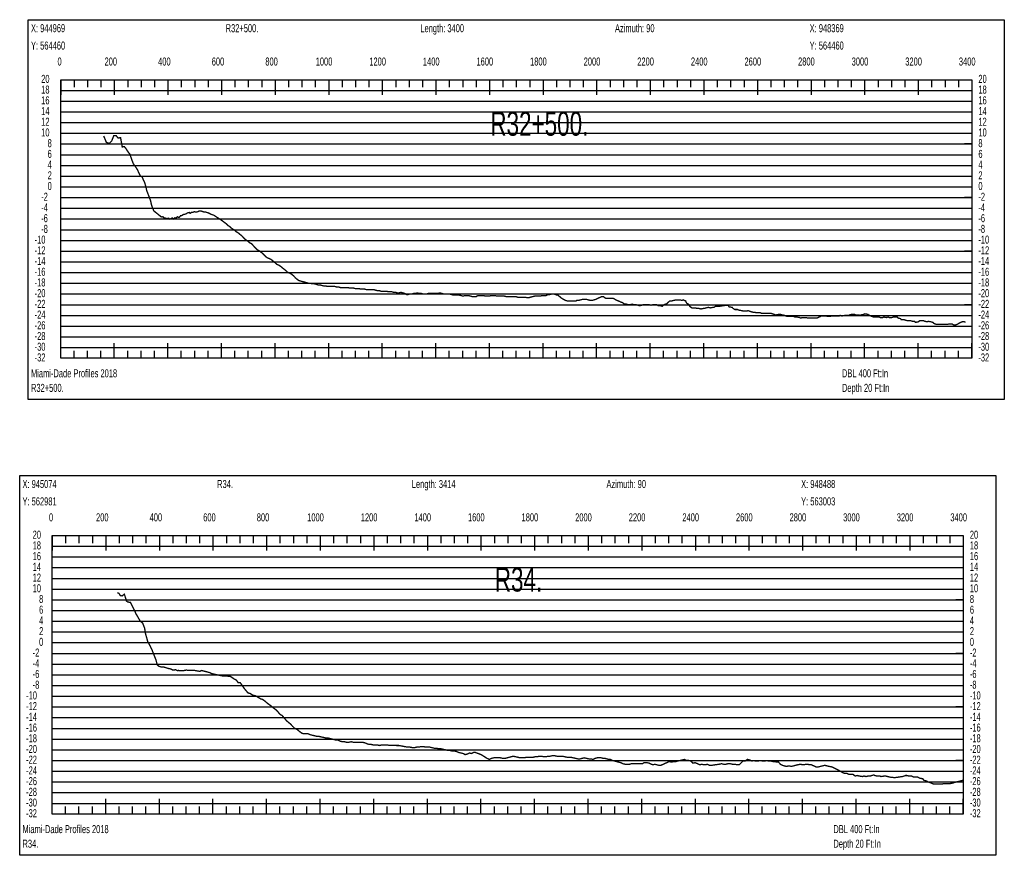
# Model space of a CAD drawing. Header units: inches. Extents: x 471865 to 538526, y 1054316 to 1102451.
# Tile 72 of 131: x 487093 to 490767, y 1094337 to 1097457. Entities that reach past the tile are written whole.
import ezdxf

# ---------------------------------------------------------------- set-up
doc = ezdxf.new("R2010")
doc.units = ezdxf.units.IN
doc.header["$MEASUREMENT"] = 0
for name, color, linetype in [('LABELS', 7, 'Continuous'), ('X_Gr1', 7, 'Continuous'), ('XSECTION', 7, 'Continuous')]:
    doc.layers.add(name, color=color, linetype=linetype)
doc.styles.get("Standard").update_dxf_attribs({"font": 'arial.ttf'})

msp = doc.modelspace()

# ---------------------------------------------------------------- linework, layer by layer
at = {"layer": 'X_Gr1', "color": 6, "linetype": 'Continuous', "lineweight": 18, "true_color": 0xff00ff, "transparency": 33554687, "const_width": 5}
for points in [[(487406.4, 1097022.8), (487406.4, 1097022.8), (487416.4, 1096998.6), (487427.2, 1096994.8), (487436.5, 1097004.2), (487443.8, 1097023.3), (487452.6, 1097024), (487460.2, 1097015.1), (487469.4, 1097016), (487475.6, 1096981.8), (487483.8, 1096982.6), (487489.5, 1096975.3), (487498.1, 1096962), (487503.9, 1096955.2), (487512.2, 1096931.2), (487517.2, 1096918.4), (487522.2, 1096911.9), (487527.6, 1096904.1), (487533, 1096895.4), (487538.4, 1096882.9), (487544.4, 1096871.8), (487549.7, 1096870.8), (487554.7, 1096857.5), (487559.2, 1096849.3), (487564.4, 1096830.7), (487566.8, 1096819.3), (487573, 1096803.1), (487581.4, 1096780.9), (487584.8, 1096765.1), (487589.2, 1096753.1), (487593.8, 1096742.3), (487599.2, 1096738.2), (487604.2, 1096734.4), (487610.9, 1096728.8), (487614, 1096726.4), (487619.7, 1096721.5), (487622.8, 1096720.3), (487627.4, 1096720.9), (487630.9, 1096717.3), (487635.5, 1096716.4), (487639.5, 1096714.9), (487642.5, 1096713.7), (487648.3, 1096715.9), (487653.4, 1096712.3), (487659.1, 1096715.1), (487663.2, 1096716.7), (487668, 1096712.8), (487672.1, 1096717.4), (487676.7, 1096715.9), (487681.1, 1096721), (487685.2, 1096719.2), (487688.8, 1096719.2), (487693.2, 1096724.7), (487698, 1096725.5), (487702.9, 1096729.1), (487707.8, 1096730), (487713.6, 1096731.7), (487719.3, 1096735.5), (487725.8, 1096737), (487728.8, 1096733.7), (487735.1, 1096737.9), (487740.1, 1096737.7), (487744.8, 1096740), (487749.9, 1096738.3), (487756, 1096739.4), (487763.2, 1096742.7), (487769.2, 1096742.7), (487775.1, 1096740.7), (487780.7, 1096738.7), (487786.3, 1096738.7), (487792.3, 1096736.7), (487798.9, 1096734.7), (487805.4, 1096730.7), (487811.5, 1096728.7), (487817.4, 1096726.7), (487823.3, 1096722.7), (487829.5, 1096718.7), (487835.8, 1096714.7), (487841.9, 1096710.7), (487847.8, 1096706.7), (487853.2, 1096702.7), (487858.4, 1096698.7), (487863.9, 1096694.7), (487869.8, 1096688.7), (487876, 1096684.7), (487882.3, 1096678.7), (487888.7, 1096674.7), (487895.1, 1096670.7), (487901.7, 1096664.7), (487908.4, 1096660.7), (487915.4, 1096654.7), (487923, 1096648.7), (487930.3, 1096640.7), (487936.9, 1096634.7), (487943.1, 1096630.7), (487950, 1096624.7), (487957.7, 1096620.7), (487965.2, 1096612.7), (487972.2, 1096604.7), (487978.5, 1096598.7), (487984.8, 1096594.7), (487991.3, 1096590.7), (487998.6, 1096584.7), (488006.3, 1096576.7), (488012.9, 1096570.7), (488018.7, 1096566.7), (488025, 1096564.7), (488032.2, 1096560.7), (488039.6, 1096554.7), (488046.5, 1096548.7), (488053, 1096542.7), (488059.1, 1096540.7), (488065.6, 1096536.7), (488072.7, 1096530.7), (488080.3, 1096524.7), (488087.5, 1096518.7), (488094, 1096512.7), (488100.3, 1096510.7), (488107.2, 1096506.7), (488114.7, 1096500.7), (488122.1, 1096492.7), (488129, 1096486.7), (488135.2, 1096482.7), (488141.8, 1096480.7), (488149.2, 1096478.7), (488157.1, 1096476.7), (488164.1, 1096474.7), (488170.2, 1096472.7), (488176.6, 1096472.7), (488184.1, 1096470.7), (488192.1, 1096470.7), (488199.4, 1096468.7), (488206, 1096466.7), (488212.6, 1096466.7), (488219.6, 1096464.7), (488227.3, 1096462.7), (488234.7, 1096462.7), (488241.6, 1096460.7), (488248.3, 1096460.7), (488255, 1096460.7), (488261.8, 1096460.7), (488268.9, 1096460.7), (488276, 1096458.7), (488282.7, 1096458.7), (488289.4, 1096456.7), (488296.4, 1096456.7), (488303.4, 1096456.7), (488310.4, 1096456.7), (488317.7, 1096456.7), (488324.6, 1096454.7), (488331.3, 1096454.7), (488338.3, 1096454.7), (488345.8, 1096452.7), (488353, 1096452.7), (488359.7, 1096452.7), (488366.6, 1096450.7), (488373.6, 1096450.7), (488380.7, 1096450.7), (488387.8, 1096448.7), (488394.7, 1096448.7), (488401.7, 1096448.7), (488408.3, 1096448.7), (488414.7, 1096448.7), (488421.6, 1096446.7), (488428.7, 1096444.7), (488435.5, 1096444.7), (488442.1, 1096442.7), (488448.6, 1096442.7), (488455.5, 1096442.7), (488462.6, 1096442.7), (488469.6, 1096440.7), (488475.9, 1096440.7), (488482.3, 1096440.7), (488489.5, 1096438.7), (488496.5, 1096438.7), (488502.7, 1096436.7), (488508.5, 1096436.7), (488515.3, 1096438.7), (488523, 1096436.7), (488529.9, 1096434.7), (488536, 1096430.7), (488542.4, 1096430.7), (488549.7, 1096432.7), (488557.1, 1096432.7), (488563.8, 1096434.7), (488569.9, 1096434.7), (488576.3, 1096436.7), (488583.7, 1096434.7), (488591.1, 1096434.7), (488597.9, 1096432.7), (488604.7, 1096432.7), (488611.2, 1096432.7), (488618, 1096434.7), (488625.5, 1096434.7), (488633, 1096434.7), (488639.9, 1096434.7), (488646.5, 1096434.7), (488653.5, 1096434.7), (488661, 1096436.7), (488668.4, 1096434.7), (488675.4, 1096432.7), (488682.1, 1096432.7), (488689, 1096432.7), (488696.3, 1096432.7), (488703.6, 1096430.7), (488710.7, 1096428.7), (488717.5, 1096428.7), (488724.7, 1096428.7), (488732.3, 1096428.7), (488740, 1096426.7), (488747.3, 1096424.7), (488754.1, 1096426.7), (488761, 1096426.7), (488768.1, 1096426.7), (488774.9, 1096424.7), (488781.9, 1096422.7), (488789.1, 1096422.7), (488796.1, 1096422.7), (488803.1, 1096426.7), (488810.3, 1096426.7), (488817.3, 1096426.7), (488824.2, 1096426.7), (488831.5, 1096424.7), (488838.9, 1096424.7), (488845.5, 1096424.7), (488851.9, 1096426.7), (488858.9, 1096426.7), (488866.6, 1096426.7), (488874.1, 1096424.7), (488880.6, 1096424.7), (488886.8, 1096424.7), (488893.7, 1096424.7), (488901.5, 1096424.7), (488909, 1096422.7), (488915.4, 1096422.7), (488921.7, 1096422.7), (488928.6, 1096422.7), (488936.3, 1096422.7), (488944.2, 1096422.7), (488950.6, 1096420.7), (488956.6, 1096420.7), (488963.4, 1096420.7), (488971.3, 1096420.7), (488979.2, 1096420.7), (488986.1, 1096418.7), (488992.4, 1096418.7), (488999.2, 1096420.7), (489006.9, 1096422.7), (489015, 1096424.7), (489025.6, 1096424.7), (489028.9, 1096424.7), (489035.5, 1096424.7), (489042.6, 1096426.7), (489050, 1096426.7), (489057.3, 1096426.7), (489064.7, 1096430.7), (489071.8, 1096430.7), (489078.8, 1096432.7), (489086.1, 1096432.7), (489097.1, 1096428.7), (489100.9, 1096428.7), (489108.1, 1096422.7), (489115.1, 1096416.7), (489122.1, 1096412.7), (489129.1, 1096408.7), (489136.4, 1096406.7), (489143.9, 1096406.7), (489151.1, 1096406.7), (489158.3, 1096406.7), (489168.6, 1096406.7), (489172, 1096408.7), (489179, 1096408.7), (489186.1, 1096410.7), (489193.7, 1096412.7), (489200.9, 1096412.7), (489207.7, 1096412.7), (489214.7, 1096410.7), (489221.9, 1096408.7), (489229.4, 1096408.7), (489236.4, 1096410.7), (489243.4, 1096412.7), (489250.5, 1096416.7), (489260.8, 1096420.7), (489264.2, 1096422.7), (489271.4, 1096422.7), (489279.2, 1096416.7), (489286.7, 1096416.7), (489293.3, 1096416.7), (489299.9, 1096416.7), (489306.9, 1096416.7), (489314.3, 1096412.7), (489321.6, 1096408.7), (489331.8, 1096404.7), (489335.2, 1096402.7), (489342.1, 1096400.7), (489349.6, 1096394.7), (489356.9, 1096394.7), (489363.9, 1096392.7), (489371, 1096392.7), (489378, 1096394.7), (489385.3, 1096392.7), (489392.7, 1096392.7), (489399.8, 1096390.7), (489406.8, 1096388.7), (489413.6, 1096390.7), (489420.5, 1096392.7), (489427.6, 1096392.7), (489438.1, 1096392.7), (489441.6, 1096392.7), (489448.7, 1096390.7), (489455.8, 1096392.7), (489462.4, 1096392.7), (489469.1, 1096392.7), (489476.5, 1096388.7), (489484, 1096388.7), (489491, 1096386.7), (489497.6, 1096392.7), (489508.2, 1096396.7), (489511.9, 1096400.7), (489519.2, 1096406.7), (489526.4, 1096406.7), (489533.5, 1096408.7), (489543.8, 1096410.7), (489547.3, 1096410.7), (489554.3, 1096410.7), (489565.1, 1096408.7), (489568.5, 1096410.7), (489578, 1096406.7), (489581.4, 1096398.7), (489588.1, 1096394.7), (489595, 1096384.7), (489601.7, 1096380.7), (489611.1, 1096380.7), (489614.1, 1096380.7), (489620.3, 1096378.7), (489627.6, 1096378.7), (489635, 1096376.7), (489644.7, 1096378.7), (489647.8, 1096378.7), (489654.5, 1096380.7), (489662.5, 1096382.7), (489670.4, 1096380.7), (489680.1, 1096382.7), (489683.2, 1096382.7), (489690, 1096386.7), (489697.6, 1096386.7), (489705.1, 1096386.7), (489716, 1096388.7), (489719.7, 1096388.7), (489726.2, 1096390.7), (489736.3, 1096390.7), (489740, 1096384.7), (489751.4, 1096382.7), (489755.1, 1096378.7), (489761.6, 1096374.7), (489771.4, 1096374.7), (489774.9, 1096372.7), (489786.2, 1096370.7), (489793.9, 1096368.7), (489797.6, 1096368.7), (489807.4, 1096368.7), (489810.7, 1096370.7), (489821.4, 1096366.7), (489828.9, 1096364.7), (489832.5, 1096364.7), (489842.8, 1096362.7), (489846.2, 1096362.7), (489856.2, 1096362.7), (489859.9, 1096360.7), (489867.4, 1096360.7), (489877.6, 1096360.7), (489880.8, 1096360.7), (489891.1, 1096360.7), (489894.8, 1096360.7), (489902, 1096358.7), (489912.8, 1096354.7), (489916.4, 1096354.7), (489926.9, 1096356.7), (489930.5, 1096356.7), (489937.6, 1096354.7), (489947.9, 1096352.7), (489951.2, 1096350.7), (489958.4, 1096348.7), (489966.2, 1096348.7), (489972.8, 1096348.7), (489982.1, 1096348.7), (489985.3, 1096346.7), (489992.4, 1096346.7), (490003.3, 1096344.7), (490006.6, 1096342.7), (490015.1, 1096344.7), (490021.3, 1096344.7), (490024.8, 1096344.7), (490035.4, 1096342.7), (490038.6, 1096342.7), (490047.5, 1096342.7), (490050.5, 1096342.7), (490057.6, 1096342.7), (490068.7, 1096342.7), (490071.9, 1096344.7), (490081.1, 1096348.7), (490084.4, 1096350.7), (490091.9, 1096350.7), (490103.1, 1096350.7), (490106.5, 1096348.7), (490116.1, 1096348.7), (490123.1, 1096350.7), (490126.7, 1096350.7), (490137.4, 1096350.7), (490140.8, 1096350.7), (490151, 1096350.7), (490154.3, 1096352.7), (490161.2, 1096350.7), (490172.7, 1096352.7), (490176.5, 1096352.7), (490187.2, 1096352.7), (490190.8, 1096354.7), (490197.9, 1096356.7), (490208.3, 1096356.7), (490211.7, 1096354.7), (490222.6, 1096354.7), (490229.7, 1096352.7), (490233.2, 1096354.7), (490243.3, 1096356.7), (490246.6, 1096358.7), (490257.3, 1096356.7), (490261.1, 1096354.7), (490268.3, 1096350.7), (490278.8, 1096346.7), (490285.7, 1096346.7), (490292.7, 1096346.7), (490300.1, 1096346.7), (490303.7, 1096344.7), (490313.9, 1096344.7), (490317.1, 1096346.7), (490327.2, 1096344.7), (490334.3, 1096346.7), (490337.8, 1096344.7), (490347.7, 1096344.7), (490353.9, 1096346.7), (490360.5, 1096346.7), (490367.3, 1096346.7), (490370.7, 1096342.7), (490379.7, 1096340.7), (490382.5, 1096336.7), (490392.4, 1096336.7), (490399.4, 1096334.7), (490405.9, 1096332.7), (490411.8, 1096332.7), (490417.8, 1096332.7), (490424.7, 1096330.7), (490432.3, 1096330.7), (490436.1, 1096326.7), (490445.8, 1096328.7), (490451.7, 1096332.7), (490458.5, 1096332.7), (490466.3, 1096332.7), (490470.3, 1096330.7), (490480.6, 1096328.7), (490483.7, 1096330.7), (490493.2, 1096328.7), (490500.4, 1096326.7), (490504.1, 1096322.7), (490515, 1096318.7), (490521.5, 1096318.7), (490527.4, 1096318.7), (490533.8, 1096318.7), (490537.2, 1096318.7), (490548.2, 1096318.7), (490554.8, 1096318.7), (490560.4, 1096320.7), (490565.7, 1096320.7), (490572, 1096320.7), (490579, 1096316.7), (490585, 1096316.7), (490589.5, 1096318.7), (490594.2, 1096320.7), (490596.8, 1096322.7), (490605, 1096326.7), (490609.6, 1096328.7), (490613.8, 1096328.7), (490618, 1096328.7), (490622.4, 1096326.7)], [(487457.5, 1095317.8), (487457.5, 1095317.8), (487463.7, 1095314.3), (487468.6, 1095306.3), (487475.1, 1095305.5), (487483.6, 1095311.7), (487487.4, 1095299.9), (487490.4, 1095289.7), (487490.4, 1095287.2), (487497.1, 1095282.1), (487506, 1095281.9), (487517.8, 1095258.6), (487527, 1095238.6), (487535.7, 1095223.5), (487543.4, 1095210.4), (487551.6, 1095204.6), (487559, 1095185.4), (487562.5, 1095164.5), (487570.9, 1095134.3), (487578.9, 1095120.4), (487586.8, 1095103.8), (487594.6, 1095083.6), (487601.6, 1095066.2), (487605.8, 1095049.1), (487612.4, 1095042.7), (487622.2, 1095039.6), (487629.9, 1095040.2), (487636.9, 1095037.9), (487645.7, 1095035), (487651.1, 1095033.6), (487656.8, 1095032.8), (487664.5, 1095028.3), (487674.3, 1095029.8), (487681.2, 1095026.7), (487685.9, 1095027), (487693.1, 1095026.4), (487699.7, 1095025.7), (487708.1, 1095027.2), (487714.3, 1095028.4), (487721.2, 1095027.8), (487728.5, 1095027.9), (487738.3, 1095027.2), (487745, 1095027.3), (487753.1, 1095025.7), (487759.4, 1095024.6), (487765.5, 1095023.7), (487769, 1095025.5), (487771.6, 1095026.9), (487779.6, 1095024.9), (487787.2, 1095022.9), (487792.4, 1095021.6), (487797.6, 1095020.2), (487802.7, 1095018.9), (487810.6, 1095014.9), (487820.3, 1095012.8), (487826.6, 1095011.5), (487832.9, 1095010.1), (487839.2, 1095008.8), (487845.5, 1095007.5), (487848.9, 1095006.9), (487857.7, 1095006.9), (487865.7, 1095006.9), (487872.6, 1095004.9), (487879.1, 1095004.9), (487893.8, 1094994.9), (487901.5, 1094990.9), (487908.8, 1094980.9), (487916.3, 1094980.9), (487921.4, 1094973.5), (487926.6, 1094966.1), (487931.6, 1094958.9), (487931.8, 1094958.8), (487936.8, 1094952.8), (487941.8, 1094946.9), (487945.3, 1094942.9), (487953.2, 1094940.9), (487962.1, 1094934.9), (487971.3, 1094932.9), (487979.3, 1094928.9), (487985.9, 1094924.9), (487992.2, 1094920.9), (487999.4, 1094918.9), (488008, 1094912.9), (488016.8, 1094904.9), (488025.2, 1094898.9), (488032.9, 1094892.9), (488040.5, 1094886.9), (488048.3, 1094880.9), (488056.3, 1094872.9), (488064.6, 1094862.9), (488072.6, 1094858.9), (488080.7, 1094848.9), (488089.1, 1094838.9), (488103.7, 1094826.9), (488110.9, 1094818.9), (488119.3, 1094810.9), (488128.5, 1094806.9), (488137.5, 1094798.9), (488145.5, 1094792.9), (488152.8, 1094790.9), (488160.3, 1094790.9), (488168.6, 1094790.9), (488177.8, 1094786.9), (488194.9, 1094782.9), (488202.2, 1094780.9), (488209.9, 1094780.9), (488218.5, 1094778.9), (488227.2, 1094776.9), (488235.4, 1094774.9), (488243.2, 1094774.9), (488251, 1094772.9), (488258.7, 1094770.9), (488266.2, 1094768.9), (488273.6, 1094766.9), (488281.3, 1094766.9), (488289.3, 1094762.9), (488297.4, 1094760.9), (488305.2, 1094760.9), (488313, 1094758.9), (488321, 1094758.9), (488329.6, 1094760.9), (488338.6, 1094758.9), (488355.5, 1094758.9), (488363.2, 1094758.9), (488371.9, 1094758.9), (488381.2, 1094756.9), (488389.8, 1094752.9), (488397.5, 1094750.9), (488404.9, 1094750.9), (488412.6, 1094748.9), (488420.3, 1094748.9), (488428, 1094748.9), (488435.9, 1094746.9), (488443.5, 1094748.9), (488451.2, 1094748.9), (488456.4, 1094748.7), (488461.6, 1094748.5), (488466.8, 1094748.2), (488472, 1094748), (488477.3, 1094747.8), (488482.5, 1094747.6), (488487.7, 1094747.4), (488492.9, 1094747.2), (488498.1, 1094746.9), (488499.2, 1094746.9), (488507.9, 1094746.9), (488513.1, 1094745.9), (488518.2, 1094745), (488523.4, 1094744), (488528.6, 1094743), (488533.7, 1094742.1), (488538.9, 1094741.1), (488540, 1094740.9), (488549.3, 1094740.9), (488558.5, 1094738.9), (488566.8, 1094738.9), (488574.5, 1094740.9), (488582.4, 1094740.9), (488590.7, 1094742.9), (488599.3, 1094742.9), (488607.3, 1094740.9), (488615.2, 1094740.9), (488623.2, 1094740.9), (488631.3, 1094738.9), (488639.3, 1094736.9), (488646.9, 1094736.9), (488655, 1094734.9), (488663.6, 1094734.9), (488672.3, 1094732.9), (488680.9, 1094730.9), (488689.1, 1094728.9), (488697, 1094728.9), (488704.8, 1094726.9), (488713, 1094726.9), (488722, 1094724.9), (488731.1, 1094720.9), (488739.8, 1094718.9), (488747.7, 1094716.9), (488755.3, 1094712.9), (488763.1, 1094714.9), (488771.1, 1094718.9), (488779.2, 1094716.9), (488786.7, 1094720.9), (488793.3, 1094720.9), (488814.9, 1094712.9), (488836.9, 1094698.9), (488845.5, 1094694.9), (488854, 1094698.9), (488862, 1094700.9), (488878.6, 1094700.9), (488886.9, 1094700.9), (488895.5, 1094698.9), (488904.1, 1094698.9), (488912.1, 1094700.9), (488919.7, 1094702.9), (488927.2, 1094704.9), (488935, 1094706.9), (488943.3, 1094704.9), (488952.3, 1094702.9), (488961, 1094700.9), (488968.8, 1094700.9), (488976.2, 1094700.9), (488983.9, 1094702.9), (488992.2, 1094702.9), (489000.6, 1094702.9), (489008.4, 1094702.9), (489016.2, 1094704.9), (489024, 1094704.9), (489031.8, 1094706.9), (489040.1, 1094706.9), (489048.7, 1094704.9), (489057.3, 1094704.9), (489065.1, 1094706.9), (489072.6, 1094706.9), (489080.7, 1094708.9), (489089.1, 1094708.9), (489097.2, 1094706.9), (489104, 1094706.9), (489118.2, 1094706.9), (489127.1, 1094704.9), (489135.7, 1094702.9), (489142.9, 1094702.9), (489150.2, 1094702.9), (489158.7, 1094700.9), (489167.6, 1094698.9), (489176.2, 1094696.9), (489184.1, 1094696.9), (489191.6, 1094698.9), (489199.6, 1094700.9), (489208.1, 1094698.9), (489216.9, 1094696.9), (489225, 1094696.9), (489232.4, 1094694.9), (489240.2, 1094698.9), (489247.9, 1094700.9), (489255.6, 1094700.9), (489263.2, 1094700.9), (489270.5, 1094698.9), (489277.6, 1094698.9), (489284.1, 1094696.9), (489290.6, 1094694.9), (489297.5, 1094694.9), (489304.8, 1094690.9), (489312.6, 1094688.9), (489320.2, 1094686.9), (489327.8, 1094684.9), (489335.4, 1094682.9), (489343.6, 1094678.9), (489352.6, 1094676.9), (489361, 1094676.9), (489368.5, 1094676.9), (489375.9, 1094678.9), (489384, 1094678.9), (489393, 1094678.9), (489401.7, 1094678.9), (489409.5, 1094678.9), (489416.3, 1094678.9), (489423.6, 1094682.9), (489432.7, 1094682.9), (489442.2, 1094680.9), (489450.5, 1094676.9), (489456.9, 1094674.9), (489462.9, 1094676.9), (489470.3, 1094674.9), (489478.3, 1094672.9), (489485.7, 1094672.9), (489490.9, 1094675.3), (489496.1, 1094677.6), (489501.3, 1094680), (489506.5, 1094682.3), (489507.8, 1094682.9), (489516.4, 1094686.9), (489525.2, 1094684.9), (489533.6, 1094686.9), (489541.4, 1094686.9), (489549.1, 1094688.9), (489556.8, 1094690.9), (489565.1, 1094692.9), (489573.5, 1094694.9), (489581.9, 1094690.9), (489590, 1094690.9), (489597.6, 1094688.9), (489605.5, 1094680.9), (489613.8, 1094682.9), (489622.1, 1094678.9), (489630.4, 1094674.9), (489638.3, 1094676.9), (489645.6, 1094674.9), (489652.4, 1094674.9), (489659.4, 1094676.9), (489667.5, 1094672.9), (489675.4, 1094672.9), (489688.2, 1094674.9), (489703.4, 1094676.9), (489711.7, 1094678.9), (489720.2, 1094676.9), (489728.2, 1094676.9), (489735.7, 1094678.9), (489743.8, 1094678.9), (489752.8, 1094676.9), (489762.1, 1094676.9), (489770.6, 1094674.9), (489777.9, 1094674.9), (489791.9, 1094688.9), (489799.7, 1094688.9), (489808.7, 1094694.9), (489817.6, 1094692.9), (489825.4, 1094688.9), (489832, 1094690.9), (489839.1, 1094688.9), (489847.7, 1094688.9), (489857, 1094690.9), (489865.9, 1094688.9), (489873.3, 1094688.9), (489880.3, 1094690.9), (489887.6, 1094688.9), (489895.6, 1094688.9), (489904, 1094686.9), (489911.4, 1094686.9), (489918, 1094684.9), (489924.7, 1094684.9), (489931.9, 1094676.9), (489939, 1094672.9), (489946.1, 1094670.9), (489954.2, 1094668.9), (489963.4, 1094670.9), (489972.5, 1094668.9), (489980.7, 1094670.9), (489988.1, 1094672.9), (489996.5, 1094674.9), (490005.8, 1094676.9), (490015, 1094674.9), (490030.7, 1094676.9), (490042.5, 1094674.9), (490047.1, 1094674.9), (490056.2, 1094670.9), (490064.9, 1094666.9), (490073, 1094666.9), (490081, 1094668.9), (490089.2, 1094670.9), (490097.3, 1094672.9), (490105.4, 1094670.9), (490113, 1094668.9), (490124.4, 1094666.9), (490128.4, 1094664.9), (490136.2, 1094660.9), (490144.1, 1094656.9), (490151.6, 1094652.9), (490158.8, 1094648.9), (490165.6, 1094644.9), (490172.3, 1094642.9), (490179.4, 1094642.9), (490187.1, 1094638.9), (490199.2, 1094638.9), (490202.9, 1094638.9), (490210.4, 1094632.9), (490218, 1094634.9), (490226, 1094632.9), (490239.1, 1094630.9), (490243.2, 1094632.9), (490251.2, 1094630.9), (490258.9, 1094632.9), (490266.6, 1094632.9), (490279.5, 1094636.9), (490283.8, 1094634.9), (490292.1, 1094632.9), (490303.2, 1094632.9), (490306.9, 1094630.9), (490319.5, 1094632.9), (490324, 1094632.9), (490332.4, 1094630.9), (490339.7, 1094628.9), (490344.7, 1094628.3), (490349.8, 1094627.8), (490354.9, 1094627.2), (490357.6, 1094626.9), (490360, 1094627.2), (490365.2, 1094627.9), (490370.5, 1094628.6), (490375.7, 1094629.4), (490380.9, 1094630.1), (490386.1, 1094630.8), (490387, 1094630.9), (490398.9, 1094634.9), (490403.1, 1094634.9), (490411.8, 1094632.9), (490420.8, 1094632.9), (490429.1, 1094628.9), (490440.4, 1094628.9), (490444, 1094628.9), (490451.3, 1094624.9), (490462.8, 1094622.9), (490467, 1094616.9), (490475.3, 1094614.9), (490483, 1094610.9), (490489.2, 1094608.9), (490498.8, 1094604.9), (490503, 1094602.9), (490511.3, 1094602.9), (490519, 1094602.9), (490524.2, 1094602.9), (490529.4, 1094602.9), (490534.6, 1094602.9), (490536.4, 1094602.9), (490540.5, 1094604.9), (490549.1, 1094604.9), (490557.7, 1094604.9), (490565.7, 1094604.9), (490576.8, 1094606.9), (490580.6, 1094608.9), (490588.6, 1094610.9), (490597.1, 1094612.9), (490605, 1094614.9), (490611.9, 1094616.9)]]:
    msp.add_lwpolyline(points, dxfattribs=at)
at = {"layer": 'XSECTION', "color": 18, "linetype": 'Continuous', "true_color": 0x000000}
for points in [[(487124.8, 1097456.7), (490767.2, 1097456.7), (490767.2, 1096038.7), (487124.8, 1096038.7), (487124.8, 1097456.7)], [(487246, 1097232.7), (490646, 1097232.7), (490646, 1096192.7), (487246, 1096192.7), (487246, 1097232.7)], [(487246, 1097232.7), (487246, 1097176.3)], [(487246, 1097232.7), (487246, 1097176.3)], [(487246, 1097232.7), (487246, 1097204.7)], [(487246, 1097232.7), (487246, 1097204.7)], [(487296, 1097232.7), (487296, 1097204.7)], [(487346, 1097232.7), (487346, 1097204.7)], [(487396, 1097232.7), (487396, 1097204.7)], [(487396, 1097232.7), (487396, 1097204.7)], [(487446, 1097232.7), (487446, 1097192.7)], [(487446, 1097232.7), (487446, 1097176.3)], [(487446, 1097232.7), (487446, 1097204.7)], [(487496, 1097232.7), (487496, 1097204.7)], [(487546, 1097232.7), (487546, 1097204.7)], [(487596, 1097232.7), (487596, 1097204.7)], [(487646, 1097232.7), (487646, 1097176.3)], [(487646, 1097232.7), (487646, 1097204.7)], [(487696, 1097232.7), (487696, 1097204.7)], [(487746, 1097232.7), (487746, 1097204.7)], [(487796, 1097232.7), (487796, 1097204.7)], [(487846, 1097232.7), (487846, 1097176.3)], [(487846, 1097232.7), (487846, 1097204.7)], [(487896, 1097232.7), (487896, 1097204.7)], [(487946, 1097232.7), (487946, 1097204.7)], [(487996, 1097232.7), (487996, 1097204.7)], [(488046, 1097232.7), (488046, 1097176.3)], [(488046, 1097232.7), (488046, 1097204.7)], [(488096, 1097232.7), (488096, 1097204.7)], [(488146, 1097232.7), (488146, 1097204.7)], [(488196, 1097232.7), (488196, 1097204.7)], [(488246, 1097232.7), (488246, 1097176.3)], [(488246, 1097232.7), (488246, 1097204.7)], [(488296, 1097232.7), (488296, 1097204.7)], [(488346, 1097232.7), (488346, 1097204.7)], [(488396, 1097232.7), (488396, 1097204.7)], [(488446, 1097232.7), (488446, 1097176.3)], [(488446, 1097232.7), (488446, 1097204.7)], [(488496, 1097232.7), (488496, 1097204.7)], [(488546, 1097232.7), (488546, 1097204.7)], [(488596, 1097232.7), (488596, 1097204.7)], [(488646, 1097232.7), (488646, 1097176.3)], [(488646, 1097232.7), (488646, 1097204.7)], [(488696, 1097232.7), (488696, 1097204.7)], [(488746, 1097232.7), (488746, 1097204.7)], [(488796, 1097232.7), (488796, 1097204.7)], [(488846, 1097232.7), (488846, 1097176.3)], [(488846, 1097232.7), (488846, 1097204.7)], [(488896, 1097232.7), (488896, 1097204.7)], [(488946, 1097232.7), (488946, 1097204.7)], [(488996, 1097232.7), (488996, 1097204.7)], [(489046, 1097232.7), (489046, 1097176.3)], [(489046, 1097232.7), (489046, 1097204.7)], [(489096, 1097232.7), (489096, 1097204.7)], [(489146, 1097232.7), (489146, 1097204.7)], [(489196, 1097232.7), (489196, 1097204.7)], [(489246, 1097232.7), (489246, 1097176.3)], [(489246, 1097232.7), (489246, 1097204.7)], [(489296, 1097232.7), (489296, 1097204.7)], [(489346, 1097232.7), (489346, 1097204.7)], [(489396, 1097232.7), (489396, 1097204.7)], [(489446, 1097232.7), (489446, 1097176.3)], [(489446, 1097232.7), (489446, 1097204.7)], [(489496, 1097232.7), (489496, 1097204.7)], [(489546, 1097232.7), (489546, 1097204.7)], [(489596, 1097232.7), (489596, 1097204.7)], [(489646, 1097232.7), (489646, 1097176.3)], [(489646, 1097232.7), (489646, 1097204.7)], [(489696, 1097232.7), (489696, 1097204.7)], [(489746, 1097232.7), (489746, 1097204.7)], [(489796, 1097232.7), (489796, 1097204.7)], [(489846, 1097232.7), (489846, 1097176.3)], [(489846, 1097232.7), (489846, 1097204.7)], [(489896, 1097232.7), (489896, 1097204.7)], [(489946, 1097232.7), (489946, 1097204.7)], [(489996, 1097232.7), (489996, 1097204.7)], [(490046, 1097232.7), (490046, 1097176.3)], [(490046, 1097232.7), (490046, 1097204.7)], [(490096, 1097232.7), (490096, 1097204.7)], [(490146, 1097232.7), (490146, 1097204.7)], [(490196, 1097232.7), (490196, 1097204.7)], [(490246, 1097232.7), (490246, 1097176.3)], [(490246, 1097232.7), (490246, 1097204.7)], [(490296, 1097232.7), (490296, 1097204.7)], [(490346, 1097232.7), (490346, 1097204.7)], [(490396, 1097232.7), (490396, 1097204.7)], [(490446, 1097232.7), (490446, 1097176.3)], [(490446, 1097232.7), (490446, 1097204.7)], [(490496, 1097232.7), (490496, 1097204.7)], [(490546, 1097232.7), (490546, 1097204.7)], [(490596, 1097232.7), (490596, 1097204.7)], [(490646, 1097232.7), (490646, 1097176.3)], [(490646, 1097232.7), (490646, 1097204.7)], [(487246, 1096992.7), (487274, 1096992.7)], [(490646, 1096992.7), (490618, 1096992.7)], [(487246, 1096792.7), (487274, 1096792.7)], [(490646, 1096792.7), (490618, 1096792.7)], [(487246, 1096592.7), (487274, 1096592.7)], [(490646, 1096592.7), (490618, 1096592.7)], [(487246, 1096392.7), (487274, 1096392.7)], [(490646, 1096392.7), (490618, 1096392.7)], [(487246, 1096192.7), (487246, 1096249.1)], [(487246, 1096192.7), (487246, 1096249.1)], [(487446, 1096192.7), (487446, 1096249.1)], [(487646, 1096192.7), (487646, 1096249.1)], [(487846, 1096192.7), (487846, 1096249.1)], [(488046, 1096192.7), (488046, 1096249.1)], [(488246, 1096192.7), (488246, 1096249.1)], [(488446, 1096192.7), (488446, 1096249.1)], [(488646, 1096192.7), (488646, 1096249.1)], [(488846, 1096192.7), (488846, 1096249.1)], [(489046, 1096192.7), (489046, 1096249.1)], [(489246, 1096192.7), (489246, 1096249.1)], [(489446, 1096192.7), (489446, 1096249.1)], [(489646, 1096192.7), (489646, 1096249.1)], [(489846, 1096192.7), (489846, 1096249.1)], [(490046, 1096192.7), (490046, 1096249.1)], [(490246, 1096192.7), (490246, 1096249.1)], [(490446, 1096192.7), (490446, 1096249.1)], [(490646, 1096192.7), (490646, 1096249.1)], [(487246, 1096192.7), (487246, 1096220.7)], [(487246, 1096192.7), (487246, 1096220.7)], [(487296, 1096192.7), (487296, 1096220.7)], [(487346, 1096192.7), (487346, 1096220.7)], [(487396, 1096192.7), (487396, 1096220.7)], [(487446, 1096192.7), (487446, 1096220.7)], [(487496, 1096192.7), (487496, 1096220.7)], [(487546, 1096192.7), (487546, 1096220.7)], [(487596, 1096192.7), (487596, 1096220.7)], [(487646, 1096192.7), (487646, 1096220.7)], [(487696, 1096192.7), (487696, 1096220.7)], [(487746, 1096192.7), (487746, 1096220.7)], [(487796, 1096192.7), (487796, 1096220.7)], [(487846, 1096192.7), (487846, 1096220.7)], [(487896, 1096192.7), (487896, 1096220.7)], [(487946, 1096192.7), (487946, 1096220.7)], [(487996, 1096192.7), (487996, 1096220.7)], [(488046, 1096192.7), (488046, 1096220.7)], [(488096, 1096192.7), (488096, 1096220.7)], [(488146, 1096192.7), (488146, 1096220.7)], [(488196, 1096192.7), (488196, 1096220.7)], [(488246, 1096192.7), (488246, 1096220.7)], [(488296, 1096192.7), (488296, 1096220.7)], [(488346, 1096192.7), (488346, 1096220.7)], [(488396, 1096192.7), (488396, 1096220.7)], [(488446, 1096192.7), (488446, 1096220.7)], [(488496, 1096192.7), (488496, 1096220.7)], [(488546, 1096192.7), (488546, 1096220.7)], [(488596, 1096192.7), (488596, 1096220.7)], [(488646, 1096192.7), (488646, 1096220.7)], [(488696, 1096192.7), (488696, 1096220.7)], [(488746, 1096192.7), (488746, 1096220.7)], [(488796, 1096192.7), (488796, 1096220.7)], [(488846, 1096192.7), (488846, 1096220.7)], [(488896, 1096192.7), (488896, 1096220.7)], [(488946, 1096192.7), (488946, 1096220.7)], [(488996, 1096192.7), (488996, 1096220.7)], [(489046, 1096192.7), (489046, 1096220.7)], [(489096, 1096192.7), (489096, 1096220.7)], [(489146, 1096192.7), (489146, 1096220.7)], [(489196, 1096192.7), (489196, 1096220.7)], [(489246, 1096192.7), (489246, 1096220.7)], [(489296, 1096192.7), (489296, 1096220.7)], [(489346, 1096192.7), (489346, 1096220.7)], [(489396, 1096192.7), (489396, 1096220.7)], [(489446, 1096192.7), (489446, 1096220.7)], [(489496, 1096192.7), (489496, 1096220.7)], [(489546, 1096192.7), (489546, 1096220.7)], [(489596, 1096192.7), (489596, 1096220.7)], [(489646, 1096192.7), (489646, 1096220.7)], [(489696, 1096192.7), (489696, 1096220.7)], [(489746, 1096192.7), (489746, 1096220.7)], [(489796, 1096192.7), (489796, 1096220.7)], [(489846, 1096192.7), (489846, 1096220.7)], [(489896, 1096192.7), (489896, 1096220.7)], [(489946, 1096192.7), (489946, 1096220.7)], [(489996, 1096192.7), (489996, 1096220.7)], [(490046, 1096192.7), (490046, 1096220.7)], [(490096, 1096192.7), (490096, 1096220.7)], [(490146, 1096192.7), (490146, 1096220.7)], [(490196, 1096192.7), (490196, 1096220.7)], [(490246, 1096192.7), (490246, 1096220.7)], [(490296, 1096192.7), (490296, 1096220.7)], [(490346, 1096192.7), (490346, 1096220.7)], [(490396, 1096192.7), (490396, 1096220.7)], [(490446, 1096192.7), (490446, 1096220.7)], [(490496, 1096192.7), (490496, 1096220.7)], [(490546, 1096192.7), (490546, 1096220.7)], [(490596, 1096192.7), (490596, 1096220.7)], [(490646, 1096192.7), (490646, 1096220.7)], [(487093, 1095754.9), (490735.4, 1095754.9), (490735.4, 1094336.9), (487093, 1094336.9), (487093, 1095754.9)], [(487214.2, 1095530.9), (490614.2, 1095530.9), (490614.2, 1094490.9), (487214.2, 1094490.9), (487214.2, 1095530.9)], [(487214.2, 1095530.9), (487214.2, 1095474.5)], [(487214.2, 1095530.9), (487214.2, 1095474.5)], [(487214.2, 1095530.9), (487214.2, 1095502.9)], [(487214.2, 1095530.9), (487214.2, 1095502.9)], [(487264.2, 1095530.9), (487264.2, 1095502.9)], [(487314.2, 1095530.9), (487314.2, 1095502.9)], [(487364.2, 1095530.9), (487364.2, 1095502.9)], [(487414.2, 1095530.9), (487414.2, 1095474.5)], [(487414.2, 1095530.9), (487414.2, 1095502.9)], [(487464.2, 1095530.9), (487464.2, 1095502.9)], [(487514.2, 1095530.9), (487514.2, 1095502.9)], [(487564.2, 1095530.9), (487564.2, 1095502.9)], [(487614.2, 1095530.9), (487614.2, 1095474.5)], [(487614.2, 1095530.9), (487614.2, 1095502.9)], [(487664.2, 1095530.9), (487664.2, 1095502.9)], [(487714.2, 1095530.9), (487714.2, 1095502.9)], [(487764.2, 1095530.9), (487764.2, 1095502.9)], [(487814.2, 1095530.9), (487814.2, 1095474.5)], [(487814.2, 1095530.9), (487814.2, 1095502.9)], [(487864.2, 1095530.9), (487864.2, 1095502.9)], [(487914.2, 1095530.9), (487914.2, 1095502.9)], [(487964.2, 1095530.9), (487964.2, 1095502.9)], [(488014.2, 1095530.9), (488014.2, 1095474.5)], [(488014.2, 1095530.9), (488014.2, 1095502.9)], [(488064.2, 1095530.9), (488064.2, 1095502.9)], [(488114.2, 1095530.9), (488114.2, 1095502.9)], [(488164.2, 1095530.9), (488164.2, 1095502.9)], [(488214.2, 1095530.9), (488214.2, 1095474.5)], [(488214.2, 1095530.9), (488214.2, 1095502.9)], [(488264.2, 1095530.9), (488264.2, 1095502.9)], [(488314.2, 1095530.9), (488314.2, 1095502.9)], [(488364.2, 1095530.9), (488364.2, 1095502.9)], [(488414.2, 1095530.9), (488414.2, 1095474.5)], [(488414.2, 1095530.9), (488414.2, 1095502.9)], [(488464.2, 1095530.9), (488464.2, 1095502.9)], [(488514.2, 1095530.9), (488514.2, 1095502.9)], [(488564.2, 1095530.9), (488564.2, 1095502.9)], [(488614.2, 1095530.9), (488614.2, 1095474.5)], [(488614.2, 1095530.9), (488614.2, 1095502.9)], [(488664.2, 1095530.9), (488664.2, 1095502.9)], [(488714.2, 1095530.9), (488714.2, 1095502.9)], [(488764.2, 1095530.9), (488764.2, 1095502.9)], [(488814.2, 1095530.9), (488814.2, 1095474.5)], [(488814.2, 1095530.9), (488814.2, 1095502.9)], [(488864.2, 1095530.9), (488864.2, 1095502.9)], [(488914.2, 1095530.9), (488914.2, 1095502.9)], [(488964.2, 1095530.9), (488964.2, 1095502.9)], [(489014.2, 1095530.9), (489014.2, 1095474.5)], [(489014.2, 1095530.9), (489014.2, 1095502.9)], [(489064.2, 1095530.9), (489064.2, 1095502.9)], [(489114.2, 1095530.9), (489114.2, 1095502.9)], [(489164.2, 1095530.9), (489164.2, 1095502.9)], [(489214.2, 1095530.9), (489214.2, 1095474.5)], [(489214.2, 1095530.9), (489214.2, 1095502.9)], [(489264.2, 1095530.9), (489264.2, 1095502.9)], [(489314.2, 1095530.9), (489314.2, 1095502.9)], [(489364.2, 1095530.9), (489364.2, 1095502.9)], [(489414.2, 1095530.9), (489414.2, 1095474.5)], [(489414.2, 1095530.9), (489414.2, 1095502.9)], [(489464.2, 1095530.9), (489464.2, 1095502.9)], [(489514.2, 1095530.9), (489514.2, 1095502.9)], [(489564.2, 1095530.9), (489564.2, 1095502.9)], [(489614.2, 1095530.9), (489614.2, 1095474.5)], [(489614.2, 1095530.9), (489614.2, 1095502.9)], [(489664.2, 1095530.9), (489664.2, 1095502.9)], [(489714.2, 1095530.9), (489714.2, 1095502.9)], [(489764.2, 1095530.9), (489764.2, 1095502.9)], [(489814.2, 1095530.9), (489814.2, 1095474.5)], [(489814.2, 1095530.9), (489814.2, 1095502.9)], [(489864.2, 1095530.9), (489864.2, 1095502.9)], [(489914.2, 1095530.9), (489914.2, 1095502.9)], [(489964.2, 1095530.9), (489964.2, 1095502.9)], [(490014.2, 1095530.9), (490014.2, 1095474.5)], [(490014.2, 1095530.9), (490014.2, 1095502.9)], [(490064.2, 1095530.9), (490064.2, 1095502.9)], [(490114.2, 1095530.9), (490114.2, 1095502.9)], [(490164.2, 1095530.9), (490164.2, 1095502.9)], [(490214.2, 1095530.9), (490214.2, 1095474.5)], [(490214.2, 1095530.9), (490214.2, 1095502.9)], [(490264.2, 1095530.9), (490264.2, 1095502.9)], [(490314.2, 1095530.9), (490314.2, 1095502.9)], [(490364.2, 1095530.9), (490364.2, 1095502.9)], [(490414.2, 1095530.9), (490414.2, 1095474.5)], [(490414.2, 1095530.9), (490414.2, 1095502.9)], [(490464.2, 1095530.9), (490464.2, 1095502.9)], [(490514.2, 1095530.9), (490514.2, 1095502.9)], [(490564.2, 1095530.9), (490564.2, 1095502.9)], [(490614.2, 1095530.9), (490614.2, 1095474.5)], [(490614.2, 1095530.9), (490614.2, 1095502.9)], [(487214.2, 1095290.9), (487242.2, 1095290.9)], [(490614.2, 1095290.9), (490586.2, 1095290.9)], [(487214.2, 1095090.9), (487242.2, 1095090.9)], [(490614.2, 1095090.9), (490586.2, 1095090.9)], [(487214.2, 1094890.9), (487242.2, 1094890.9)], [(490614.2, 1094890.9), (490586.2, 1094890.9)], [(487214.2, 1094690.9), (487242.2, 1094690.9)], [(490614.2, 1094690.9), (490586.2, 1094690.9)], [(487214.2, 1094490.9), (487214.2, 1094547.3)], [(487214.2, 1094490.9), (487214.2, 1094547.3)], [(487414.2, 1094490.9), (487414.2, 1094547.3)], [(487614.2, 1094490.9), (487614.2, 1094547.3)], [(487814.2, 1094490.9), (487814.2, 1094547.3)], [(488014.2, 1094490.9), (488014.2, 1094547.3)], [(488214.2, 1094490.9), (488214.2, 1094547.3)], [(488414.2, 1094490.9), (488414.2, 1094547.3)], [(488614.2, 1094490.9), (488614.2, 1094547.3)], [(488814.2, 1094490.9), (488814.2, 1094547.3)], [(489014.2, 1094490.9), (489014.2, 1094547.3)], [(489214.2, 1094490.9), (489214.2, 1094547.3)], [(489414.2, 1094490.9), (489414.2, 1094547.3)], [(489614.2, 1094490.9), (489614.2, 1094547.3)], [(489814.2, 1094490.9), (489814.2, 1094547.3)], [(490014.2, 1094490.9), (490014.2, 1094547.3)], [(490214.2, 1094490.9), (490214.2, 1094547.3)], [(490414.2, 1094490.9), (490414.2, 1094547.3)], [(490614.2, 1094490.9), (490614.2, 1094547.3)], [(487214.2, 1094490.9), (487214.2, 1094518.9)], [(487214.2, 1094490.9), (487214.2, 1094518.9)], [(487264.2, 1094490.9), (487264.2, 1094518.9)], [(487314.2, 1094490.9), (487314.2, 1094518.9)], [(487364.2, 1094490.9), (487364.2, 1094518.9)], [(487414.2, 1094490.9), (487414.2, 1094518.9)], [(487464.2, 1094490.9), (487464.2, 1094518.9)], [(487514.2, 1094490.9), (487514.2, 1094518.9)], [(487564.2, 1094490.9), (487564.2, 1094518.9)], [(487614.2, 1094490.9), (487614.2, 1094518.9)], [(487664.2, 1094490.9), (487664.2, 1094518.9)], [(487714.2, 1094490.9), (487714.2, 1094518.9)], [(487764.2, 1094490.9), (487764.2, 1094518.9)], [(487814.2, 1094490.9), (487814.2, 1094518.9)], [(487864.2, 1094490.9), (487864.2, 1094518.9)], [(487914.2, 1094490.9), (487914.2, 1094518.9)], [(487964.2, 1094490.9), (487964.2, 1094518.9)], [(488014.2, 1094490.9), (488014.2, 1094518.9)], [(488064.2, 1094490.9), (488064.2, 1094518.9)], [(488114.2, 1094490.9), (488114.2, 1094518.9)], [(488164.2, 1094490.9), (488164.2, 1094518.9)], [(488214.2, 1094490.9), (488214.2, 1094518.9)], [(488264.2, 1094490.9), (488264.2, 1094518.9)], [(488314.2, 1094490.9), (488314.2, 1094518.9)], [(488364.2, 1094490.9), (488364.2, 1094518.9)], [(488414.2, 1094490.9), (488414.2, 1094518.9)], [(488464.2, 1094490.9), (488464.2, 1094518.9)], [(488514.2, 1094490.9), (488514.2, 1094518.9)], [(488564.2, 1094490.9), (488564.2, 1094518.9)], [(488614.2, 1094490.9), (488614.2, 1094518.9)], [(488664.2, 1094490.9), (488664.2, 1094518.9)], [(488714.2, 1094490.9), (488714.2, 1094518.9)], [(488764.2, 1094490.9), (488764.2, 1094518.9)], [(488814.2, 1094490.9), (488814.2, 1094518.9)], [(488864.2, 1094490.9), (488864.2, 1094518.9)], [(488914.2, 1094490.9), (488914.2, 1094518.9)], [(488964.2, 1094490.9), (488964.2, 1094518.9)], [(489014.2, 1094490.9), (489014.2, 1094518.9)], [(489064.2, 1094490.9), (489064.2, 1094518.9)], [(489114.2, 1094490.9), (489114.2, 1094518.9)], [(489164.2, 1094490.9), (489164.2, 1094518.9)], [(489214.2, 1094490.9), (489214.2, 1094518.9)], [(489264.2, 1094490.9), (489264.2, 1094518.9)], [(489314.2, 1094490.9), (489314.2, 1094518.9)], [(489364.2, 1094490.9), (489364.2, 1094518.9)], [(489414.2, 1094490.9), (489414.2, 1094518.9)], [(489464.2, 1094490.9), (489464.2, 1094518.9)], [(489514.2, 1094490.9), (489514.2, 1094518.9)], [(489564.2, 1094490.9), (489564.2, 1094518.9)], [(489614.2, 1094490.9), (489614.2, 1094518.9)], [(489664.2, 1094490.9), (489664.2, 1094518.9)], [(489714.2, 1094490.9), (489714.2, 1094518.9)], [(489764.2, 1094490.9), (489764.2, 1094518.9)], [(489814.2, 1094490.9), (489814.2, 1094518.9)], [(489864.2, 1094490.9), (489864.2, 1094518.9)], [(489914.2, 1094490.9), (489914.2, 1094518.9)], [(489964.2, 1094490.9), (489964.2, 1094518.9)], [(490014.2, 1094490.9), (490014.2, 1094518.9)], [(490064.2, 1094490.9), (490064.2, 1094518.9)], [(490114.2, 1094490.9), (490114.2, 1094518.9)], [(490164.2, 1094490.9), (490164.2, 1094518.9)], [(490214.2, 1094490.9), (490214.2, 1094518.9)], [(490264.2, 1094490.9), (490264.2, 1094518.9)], [(490314.2, 1094490.9), (490314.2, 1094518.9)], [(490364.2, 1094490.9), (490364.2, 1094518.9)], [(490414.2, 1094490.9), (490414.2, 1094518.9)], [(490464.2, 1094490.9), (490464.2, 1094518.9)], [(490514.2, 1094490.9), (490514.2, 1094518.9)], [(490564.2, 1094490.9), (490564.2, 1094518.9)], [(490614.2, 1094490.9), (490614.2, 1094518.9)]]:
    msp.add_lwpolyline(points, dxfattribs=at)
at = {"layer": 'XSECTION', "color": 18, "true_color": 0x000000}
for points in [[(487246, 1097192.7), (490646, 1097192.7)], [(487246, 1097152.7), (490646, 1097152.7)], [(487246, 1097112.7), (490646, 1097112.7)], [(487246, 1097072.7), (490646, 1097072.7)], [(487246, 1097032.7), (490646, 1097032.7)], [(487246, 1096992.7), (490646, 1096992.7)], [(487246, 1096952.7), (490646, 1096952.7)], [(487246, 1096912.7), (490646, 1096912.7)], [(487246, 1096872.7), (490646, 1096872.7)], [(487246, 1096832.7), (490646, 1096832.7)], [(487246, 1096792.7), (490646, 1096792.7)], [(487246, 1096752.7), (490646, 1096752.7)], [(487246, 1096712.7), (490646, 1096712.7)], [(487246, 1096672.7), (490646, 1096672.7)], [(487246, 1096632.7), (490646, 1096632.7)], [(487246, 1096592.7), (490646, 1096592.7)], [(487246, 1096552.7), (490646, 1096552.7)], [(487246, 1096512.7), (490646, 1096512.7)], [(487246, 1096472.7), (490646, 1096472.7)], [(487246, 1096432.7), (490646, 1096432.7)], [(487246, 1096392.7), (490646, 1096392.7)], [(487246, 1096352.7), (490646, 1096352.7)], [(487246, 1096312.7), (490646, 1096312.7)], [(487246, 1096272.7), (490646, 1096272.7)], [(487246, 1096232.7), (490646, 1096232.7)], [(487214.2, 1095490.9), (490614.2, 1095490.9)], [(487214.2, 1095450.9), (490614.2, 1095450.9)], [(487214.2, 1095410.9), (490614.2, 1095410.9)], [(487214.2, 1095370.9), (490614.2, 1095370.9)], [(487214.2, 1095330.9), (490614.2, 1095330.9)], [(487214.2, 1095290.9), (490614.2, 1095290.9)], [(487214.2, 1095250.9), (490614.2, 1095250.9)], [(487214.2, 1095210.9), (490614.2, 1095210.9)], [(487214.2, 1095170.9), (490614.2, 1095170.9)], [(487214.2, 1095130.9), (490614.2, 1095130.9)], [(487214.2, 1095090.9), (490614.2, 1095090.9)], [(487214.2, 1095050.9), (490614.2, 1095050.9)], [(487214.2, 1095010.9), (490614.2, 1095010.9)], [(487214.2, 1094970.9), (490614.2, 1094970.9)], [(487214.2, 1094930.9), (490614.2, 1094930.9)], [(487214.2, 1094890.9), (490614.2, 1094890.9)], [(487214.2, 1094850.9), (490614.2, 1094850.9)], [(487214.2, 1094810.9), (490614.2, 1094810.9)], [(487214.2, 1094770.9), (490614.2, 1094770.9)], [(487214.2, 1094730.9), (490614.2, 1094730.9)], [(487214.2, 1094690.9), (490614.2, 1094690.9)], [(487214.2, 1094650.9), (490614.2, 1094650.9)], [(487214.2, 1094610.9), (490614.2, 1094610.9)], [(487214.2, 1094570.9), (490614.2, 1094570.9)], [(487214.2, 1094530.9), (490614.2, 1094530.9)]]:
    msp.add_lwpolyline(points, dxfattribs=at)

# ---------------------------------------------------------------- texts
at = {"layer": 'LABELS', "color": 18, "true_color": 0x000000, "width": 0.666667}
for s, height, p in [('Length: 3400', 30, (488588, 1097409.9)), ('Azimuth: 90', 30, (489314.4, 1097409.9)), ('X: 944969', 30, (487135.2, 1097409.9)), ('R32+500.', 30, (487861.6, 1097409.9)), ('X: 948369', 30, (490040.8, 1097409.9)), ('Y: 564460', 30, (487135.2, 1097345.1)), ('Y: 564460', 30, (490040.8, 1097345.1)), ('0', 30, (487234, 1097285.5)), ('0', 30, (487234, 1097285.5)), ('200', 30, (487409.6, 1097285.5)), ('400', 30, (487609.6, 1097285.5)), ('600', 30, (487809.6, 1097285.5)), ('800', 30, (488009.6, 1097285.5)), ('1000', 30, (488197.6, 1097285.5)), ('1200', 30, (488397.6, 1097285.5)), ('1400', 30, (488597.6, 1097285.5)), ('1600', 30, (488797.6, 1097285.5)), ('1800', 30, (488997.6, 1097285.5)), ('2000', 30, (489197.6, 1097285.5)), ('2200', 30, (489397.6, 1097285.5)), ('2400', 30, (489597.6, 1097285.5)), ('2600', 30, (489797.6, 1097285.5)), ('2800', 30, (489997.6, 1097285.5)), ('3000', 30, (490197.6, 1097285.5)), ('3200', 30, (490397.6, 1097285.5)), ('3400', 30, (490597.6, 1097285.5)), ('20', 30, (487173.2, 1097220.7)), ('20', 30, (490670.4, 1097220.7)), ('18', 30, (487173.2, 1097180.7)), ('18', 30, (490670.4, 1097180.7)), ('16', 30, (487173.2, 1097140.7)), ('16', 30, (490670.4, 1097140.7)), ('14', 30, (487173.2, 1097100.7)), ('R32+500.', 90, (488849.2, 1097023.5)), ('14', 30, (490670.4, 1097100.7)), ('12', 30, (487173.2, 1097060.7)), ('12', 30, (490670.4, 1097060.7)), ('10', 30, (487173.2, 1097020.7)), ('10', 30, (490670.4, 1097020.7)), ('8', 30, (487197.2, 1096980.7)), ('8', 30, (490670.4, 1096980.7)), ('6', 30, (487197.2, 1096940.7)), ('6', 30, (490670.4, 1096940.7)), ('4', 30, (487197.2, 1096900.7)), ('4', 30, (490670.4, 1096900.7)), ('2', 30, (487197.2, 1096860.7)), ('2', 30, (490670.4, 1096860.7)), ('0', 30, (487197.2, 1096820.7)), ('0', 30, (490670.4, 1096820.7)), ('-2', 30, (487173.2, 1096780.7)), ('-2', 30, (490670.4, 1096780.7)), ('-4', 30, (487173.2, 1096740.7)), ('-4', 30, (490670.4, 1096740.7)), ('-6', 30, (487173.2, 1096700.7)), ('-6', 30, (490670.4, 1096700.7)), ('-8', 30, (487173.2, 1096660.7)), ('-8', 30, (490670.4, 1096660.7)), ('-10', 30, (487148.8, 1096620.7)), ('-10', 30, (490670.4, 1096620.7)), ('-12', 30, (487148.8, 1096580.7)), ('-12', 30, (490670.4, 1096580.7)), ('-14', 30, (487148.8, 1096540.7)), ('-14', 30, (490670.4, 1096540.7)), ('-16', 30, (487148.8, 1096500.7)), ('-16', 30, (490670.4, 1096500.7)), ('-18', 30, (487148.8, 1096460.7)), ('-18', 30, (490670.4, 1096460.7)), ('-20', 30, (487148.8, 1096420.7)), ('-20', 30, (490670.4, 1096420.7)), ('-22', 30, (487148.8, 1096380.7)), ('-22', 30, (490670.4, 1096380.7)), ('-24', 30, (487148.8, 1096340.7)), ('-24', 30, (490670.4, 1096340.7)), ('-26', 30, (487148.8, 1096300.7)), ('-26', 30, (490670.4, 1096300.7)), ('-28', 30, (487148.8, 1096260.7)), ('-28', 30, (490670.4, 1096260.7)), ('-30', 30, (487148.8, 1096220.7)), ('-30', 30, (490670.4, 1096220.7)), ('-32', 30, (487148.8, 1096180.7)), ('-32', 30, (490670.4, 1096180.7)), ('Miami-Dade Profiles 2018', 30, (487135.2, 1096121.5)), ('DBL 400 Ft:In', 30, (490161.2, 1096121.5)), ('R32+500.', 30, (487135.2, 1096067.1)), ('Depth 20 Ft:In', 30, (490161.2, 1096067.1)), ('X: 945074', 30, (487103.4, 1095708.1)), ('R34.', 30, (487829.8, 1095708.1)), ('Length: 3414', 30, (488556.2, 1095708.1)), ('Azimuth: 90', 30, (489282.6, 1095708.1)), ('X: 948488', 30, (490009, 1095708.1)), ('Y: 562981', 30, (487103.4, 1095643.3)), ('Y: 563003', 30, (490009, 1095643.3)), ('0', 30, (487202.2, 1095583.7)), ('0', 30, (487202.2, 1095583.7)), ('200', 30, (487377.8, 1095583.7)), ('400', 30, (487577.8, 1095583.7)), ('600', 30, (487777.8, 1095583.7)), ('800', 30, (487977.8, 1095583.7)), ('1000', 30, (488165.8, 1095583.7)), ('1200', 30, (488365.8, 1095583.7)), ('1400', 30, (488565.8, 1095583.7)), ('1600', 30, (488765.8, 1095583.7)), ('1800', 30, (488965.8, 1095583.7)), ('2000', 30, (489165.8, 1095583.7)), ('2200', 30, (489365.8, 1095583.7)), ('2400', 30, (489565.8, 1095583.7)), ('2600', 30, (489765.8, 1095583.7)), ('2800', 30, (489965.8, 1095583.7)), ('3000', 30, (490165.8, 1095583.7)), ('3200', 30, (490365.8, 1095583.7)), ('3400', 30, (490565.8, 1095583.7)), ('20', 30, (487141.4, 1095518.9)), ('20', 30, (490638.6, 1095518.9)), ('18', 30, (487141.4, 1095478.9)), ('18', 30, (490638.6, 1095478.9)), ('16', 30, (487141.4, 1095438.9)), ('16', 30, (490638.6, 1095438.9)), ('14', 30, (487141.4, 1095398.9)), ('14', 30, (490638.6, 1095398.9)), ('12', 30, (487141.4, 1095358.9)), ('R34.', 90, (488865.8, 1095321.7)), ('12', 30, (490638.6, 1095358.9)), ('10', 30, (487141.4, 1095318.9)), ('10', 30, (490638.6, 1095318.9)), ('8', 30, (487165.4, 1095278.9)), ('8', 30, (490638.6, 1095278.9)), ('6', 30, (487165.4, 1095238.9)), ('6', 30, (490638.6, 1095238.9)), ('4', 30, (487165.4, 1095198.9)), ('4', 30, (490638.6, 1095198.9)), ('2', 30, (487165.4, 1095158.9)), ('2', 30, (490638.6, 1095158.9)), ('0', 30, (487165.4, 1095118.9)), ('0', 30, (490638.6, 1095118.9)), ('-2', 30, (487141.4, 1095078.9)), ('-2', 30, (490638.6, 1095078.9)), ('-4', 30, (487141.4, 1095038.9)), ('-4', 30, (490638.6, 1095038.9)), ('-6', 30, (487141.4, 1094998.9)), ('-6', 30, (490638.6, 1094998.9)), ('-8', 30, (487141.4, 1094958.9)), ('-8', 30, (490638.6, 1094958.9)), ('-10', 30, (487117, 1094918.9)), ('-10', 30, (490638.6, 1094918.9)), ('-12', 30, (487117, 1094878.9)), ('-12', 30, (490638.6, 1094878.9)), ('-14', 30, (487117, 1094838.9)), ('-14', 30, (490638.6, 1094838.9)), ('-16', 30, (487117, 1094798.9)), ('-16', 30, (490638.6, 1094798.9)), ('-18', 30, (487117, 1094758.9)), ('-18', 30, (490638.6, 1094758.9)), ('-20', 30, (487117, 1094718.9)), ('-20', 30, (490638.6, 1094718.9)), ('-22', 30, (487117, 1094678.9)), ('-22', 30, (490638.6, 1094678.9)), ('-24', 30, (487117, 1094638.9)), ('-24', 30, (490638.6, 1094638.9)), ('-26', 30, (487117, 1094598.9)), ('-26', 30, (490638.6, 1094598.9)), ('-28', 30, (487117, 1094558.9)), ('-28', 30, (490638.6, 1094558.9)), ('-30', 30, (487117, 1094518.9)), ('-30', 30, (490638.6, 1094518.9)), ('-32', 30, (487117, 1094478.9)), ('-32', 30, (490638.6, 1094478.9)), ('Miami-Dade Profiles 2018', 30, (487103.4, 1094419.7)), ('DBL 400 Ft:In', 30, (490129.4, 1094419.7)), ('R34.', 30, (487103.4, 1094365.3)), ('Depth 20 Ft:In', 30, (490129.4, 1094365.3))]:
    msp.add_text(s, height=height, dxfattribs=at).set_placement(p)

doc.saveas('drawing.dxf')
